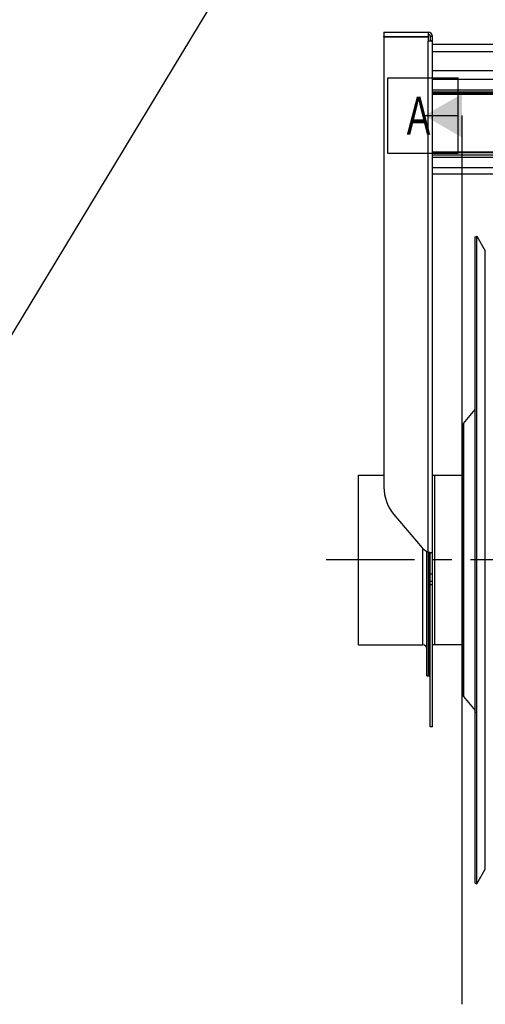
# Model space of a CAD drawing. Extents: x 0 to 420, y 0 to 398.
# Tile 11 of 18: x 120 to 163, y 158 to 249. Entities that reach past the tile are written whole.
import ezdxf

# ---------------------------------------------------------------- set-up
doc = ezdxf.new("R2010")
doc.units = 0
doc.header["$LTSCALE"] = 23.1
doc.linetypes.add('CENTER', pattern=[0.6, 0.375, -0.075, 0.075, -0.075])
for name, color, linetype in [('110528_DXF_CONTINUOUS_LINE', 7, 'CONTINUOUS'), ('110528_DXF_DIMENSION', 7, 'CONTINUOUS'), ('110534_DXF_CONTINUOUS_LINE', 7, 'CONTINUOUS'), ('110801_DXF_CONTINUOUS_LINE', 7, 'CONTINUOUS'), ('112850_DXF_CONTINUOUS_LINE', 7, 'CONTINUOUS'), ('AG_HOSE_125_DXF_CONTINUOUS', 7, 'CONTINUOUS'), ('ASE_65_125-75_DXF_AXIS', 7, 'CONTINUOUS')]:
    doc.layers.add(name, color=color, linetype=linetype)
doc.styles.get("Standard").update_dxf_attribs({"font": 'txt', "width": 0.7})

msp = doc.modelspace()

# ---------------------------------------------------------------- linework, layer by layer
at = {"layer": '110528_DXF_CONTINUOUS_LINE', "color": 7, "linetype": 'CONTINUOUS'}
for p, q in [((162.35097, 228.97931), (162.48088, 229.05431)), ((162.48088, 229.05431), (163.27991, 227.67033)), ((162.48088, 168.90431), (162.48088, 229.05431)), ((162.48088, 168.90431), (163.27991, 170.28828)), ((162.35097, 168.97931), (162.48088, 168.90431))]:
    msp.add_line(p, q, dxfattribs=at)
at = {"layer": '110528_DXF_CONTINUOUS_LINE', "color": 3, "linetype": 'CONTINUOUS'}
for p, q in [((162.35097, 168.97931), (162.35097, 228.97931)), ((161.27132, 211.66054), (162.35097, 212.94722)), ((161.11925, 211.24272), (161.11925, 186.71589)), ((161.27132, 186.29808), (162.35097, 185.0114))]:
    msp.add_line(p, q, dxfattribs=at)
at = {"layer": '110528_DXF_CONTINUOUS_LINE', "color": 9, "linetype": 'CONTINUOUS'}
for p, q in [((163.27991, 170.28828), (163.27991, 227.67033)), ((161.27132, 211.66054), (161.27132, 186.29808)), ((162.35097, 184.89516), (162.48088, 184.85995))]:
    msp.add_line(p, q, dxfattribs=at)
at = {"layer": '110528_DXF_CONTINUOUS_LINE', "color": 3, "linetype": 'CONTINUOUS'}
for centre, start, end in [((161.76925, 211.24273), 140, 180), ((161.76925, 186.71589), 180, 220)]:
    msp.add_arc(centre, 0.65, start, end, dxfattribs=at)
at = {"layer": '110528_DXF_DIMENSION', "color": 2, "linetype": 'CONTINUOUS'}
for p, q in [((154.24425, 236.72873), (154.24425, 243.72873)), ((154.24425, 243.72873), (160.74425, 243.72873)), ((160.74425, 243.72873), (160.74425, 236.72873)), ((157.61925, 240.22873), (160.74425, 240.22873)), ((161.11925, 157.72988), (161.11925, 240.22873)), ((160.74425, 236.72873), (154.24425, 236.72873))]:
    msp.add_line(p, q, dxfattribs=at)
msp.add_solid([(161.11925, 242.24946), (161.11925, 238.20801), (157.61925, 240.22873)], dxfattribs=at)
at = {"layer": '110534_DXF_CONTINUOUS_LINE', "color": 3, "linetype": 'CONTINUOUS'}
for p, q in [((153.86925, 247.97931), (153.86925, 247.57931)), ((153.86925, 247.97931), (157.96925, 247.97931)), ((157.96925, 247.97931), (157.96925, 247.57931)), ((153.86925, 247.57931), (157.96925, 247.57931)), ((153.86925, 247.53432), (153.86925, 205.7543)), ((153.86925, 247.53432), (157.96925, 247.53432)), ((157.96925, 247.53432), (157.96925, 247.13878)), ((158.36925, 199.65618), (158.36925, 247.57931)), ((154.80507, 203.21179), (157.43343, 200.11433)), ((157.43343, 200.11433), (157.43434, 200.11325)), ((158.36925, 183.47931), (158.36925, 199.65618))]:
    msp.add_line(p, q, dxfattribs=at)
at = {"layer": '110534_DXF_CONTINUOUS_LINE', "color": 7, "linetype": 'CONTINUOUS'}
for p, q in [((153.86925, 247.53432), (153.86925, 247.56409)), ((153.86925, 247.56409), (157.96925, 247.56409)), ((157.96925, 247.53432), (157.96925, 247.56409)), ((158.16925, 247.57931), (158.16925, 247.19831)), ((158.36925, 247.57931), (158.16925, 247.57931)), ((158.16925, 247.19831), (158.36925, 247.19831)), ((158.16925, 199.65618), (158.21326, 199.65616)), ((158.16925, 183.47931), (158.16925, 199.65618)), ((158.21326, 199.65616), (158.22859, 199.65604)), ((158.22859, 199.65604), (158.24203, 199.65583)), ((158.24203, 199.65583), (158.25348, 199.65556)), ((158.36925, 183.47931), (158.16925, 183.47931))]:
    msp.add_line(p, q, dxfattribs=at)
at = {"layer": '110534_DXF_CONTINUOUS_LINE', "color": 9, "linetype": 'CONTINUOUS'}
for p, q in [((157.96925, 199.71343), (157.96925, 247.13878)), ((158.36925, 197.66112), (158.16925, 197.66112)), ((158.36925, 196.97931), (158.16925, 196.97931)), ((158.36925, 196.67226), (158.16925, 196.67226))]:
    msp.add_line(p, q, dxfattribs=at)
at = {"layer": '110534_DXF_CONTINUOUS_LINE', "color": 7, "linetype": 'CONTINUOUS'}
msp.add_lwpolyline([(158.25348, 199.65556), (158.26282, 199.65527), (158.26446, 199.65521)], dxfattribs=at)
at = {"layer": '110534_DXF_CONTINUOUS_LINE', "color": 3, "linetype": 'CONTINUOUS'}
for centre, radius, start, end in [((157.96925, 247.57931), 0.4, 0, 90), ((157.79823, 205.75696), 3.92898, 180.0388069, 220.3755039), ((158.57638, 201.08341), 1.49849, 220.3480768, 246.0988156), ((158.41559, 201.24124), 1.59167, 253.7145544, 255.8192314), ((158.44244, 201.34531), 1.69915, 255.8011258, 256.4906309), ((158.46119, 201.42513), 1.78114, 256.5038501, 260.0494178), ((158.45539, 201.39249), 1.74799, 260.0520331, 260.6091831), ((158.44984, 201.35888), 1.71393, 260.6087719, 261.1602317), ((158.43647, 201.27164), 1.62567, 261.1533276, 262.258277), ((158.40445, 201.02949), 1.38141, 262.2213806, 263.9765391)]:
    msp.add_arc(centre, radius, start, end, dxfattribs=at)
at = {"layer": '110534_DXF_CONTINUOUS_LINE', "color": 7, "linetype": 'CONTINUOUS'}
msp.add_arc((157.96925, 247.57931), 0.2, 0, 90, dxfattribs=at)
for points, knots in [([(157.96925, 247.16854), (157.99477, 247.16854), (158.04212, 247.16989), (158.10371, 247.17531), (158.14443, 247.18311), (158.16395, 247.1905), (158.16925, 247.19599), (158.16925, 247.19831)], [0, 0, 0, 0, 0.37199971, 0.68878527, 0.90457539, 0.96616636, 1, 1, 1, 1]), ([(158.16925, 199.65618), (158.16925, 199.65665), (158.16709, 199.65731), (158.16425, 199.65876), (158.15841, 199.66067), (158.14722, 199.66462), (158.1284, 199.67102), (158.11239, 199.67687), (158.10331, 199.68031)], [0, 0, 0, 0, 0.02015985, 0.07230032, 0.15627635, 0.27093338, 0.58556252, 1, 1, 1, 1])]:
    msp.add_open_spline(points, degree=3, knots=knots, dxfattribs=at)
at = {"layer": '110534_DXF_CONTINUOUS_LINE', "color": 3, "linetype": 'CONTINUOUS'}
for points, knots in [([(158.36925, 247.19831), (158.36925, 247.19367), (158.35865, 247.18269), (158.31962, 247.16792), (158.23816, 247.15231), (158.115, 247.14147), (158.02029, 247.13878), (157.96925, 247.13878)], [0, 0, 0, 0, 0.03383342, 0.09542291, 0.3112148, 0.627999, 1, 1, 1, 1]), ([(158.36925, 199.65618), (158.36925, 199.65346), (158.3553, 199.65139), (158.33764, 199.65044), (158.3013, 199.65174), (158.27496, 199.65408), (158.25949, 199.6557)], [0, 0, 0, 0, 0.07345742, 0.26683287, 0.57926332, 1, 1, 1, 1])]:
    msp.add_open_spline(points, degree=3, knots=knots, dxfattribs=at)
at = {"layer": '110801_DXF_CONTINUOUS_LINE', "color": 7, "linetype": 'CONTINUOUS'}
for p, q in [((158.36925, 246.8802), (230.56925, 246.8802)), ((230.56925, 244.37931), (158.36925, 244.37931)), ((230.56925, 234.79909), (158.36925, 234.79909))]:
    msp.add_line(p, q, dxfattribs=at)
at = {"layer": '110801_DXF_CONTINUOUS_LINE', "color": 9, "linetype": 'CONTINUOUS'}
for p, q in [((158.36925, 246.18032), (230.56925, 246.18032)), ((230.56925, 243.57524), (158.36925, 243.57524)), ((158.36925, 242.62411), (230.56925, 242.62411)), ((158.36925, 242.4274), (230.56925, 242.4274)), ((230.56925, 242.27378), (158.36925, 242.27378)), ((230.56925, 242.20821), (158.36925, 242.20821)), ((230.56925, 236.85125), (158.36925, 236.85125)), ((230.56925, 236.77697), (158.36925, 236.77697)), ((230.56925, 236.56898), (158.36925, 236.56898)), ((230.56925, 236.34614), (158.36925, 236.34614)), ((230.56925, 235.39502), (158.36925, 235.39502))]:
    msp.add_line(p, q, dxfattribs=at)
at = {"layer": '112850_DXF_CONTINUOUS_LINE', "color": 7, "linetype": 'CONTINUOUS'}
for p, q in [((151.51925, 206.85431), (153.86925, 206.85431)), ((151.51925, 191.10431), (151.51925, 206.85431)), ((158.56925, 206.85431), (161.11925, 206.85431)), ((157.86925, 188.22932), (157.86925, 199.76232)), ((158.01925, 199.69973), (158.01925, 188.22933)), ((158.01925, 188.22933), (158.01925, 199.69973)), ((151.51925, 191.10431), (157.46925, 191.10431)), ((161.11925, 191.10431), (158.56925, 191.10431)), ((157.86925, 188.22931), (158.01925, 188.22931)), ((158.01925, 188.22931), (158.16925, 188.22931))]:
    msp.add_line(p, q, dxfattribs=at)
at = {"layer": '112850_DXF_CONTINUOUS_LINE', "color": 9, "linetype": 'CONTINUOUS'}
for p, q in [((158.56925, 206.85431), (158.56925, 191.10431)), ((157.46925, 191.10431), (157.46925, 200.07373))]:
    msp.add_line(p, q, dxfattribs=at)
at = {"layer": '112850_DXF_CONTINUOUS_LINE', "color": 7, "linetype": 'CONTINUOUS'}
for centre, start, end in [((158.56925, 207.25431), 240, 270), ((157.46925, 190.70431), 0, 90), ((158.56925, 190.70431), 90, 120)]:
    msp.add_arc(centre, 0.4, start, end, dxfattribs=at)
at = {"layer": 'AG_HOSE_125_DXF_CONTINUOUS', "color": 4, "linetype": 'CONTINUOUS'}
msp.add_line((108.43921, 201.87954), (226.85416, 397.61013), dxfattribs=at)
at = {"layer": 'ASE_65_125-75_DXF_AXIS', "color": 7, "linetype": 'CENTER'}
msp.add_line((239.86925, 198.97931), (148.51925, 198.97931), dxfattribs=at)

# ---------------------------------------------------------------- texts
at = {"layer": '110528_DXF_DIMENSION', "color": 2, "linetype": 'CONTINUOUS', "insert": (155.99425, 241.97873), "char_height": 3.5, "width": 4.5, "attachment_point": 1}
msp.add_mtext('A', dxfattribs=at)

doc.saveas('drawing.dxf')
